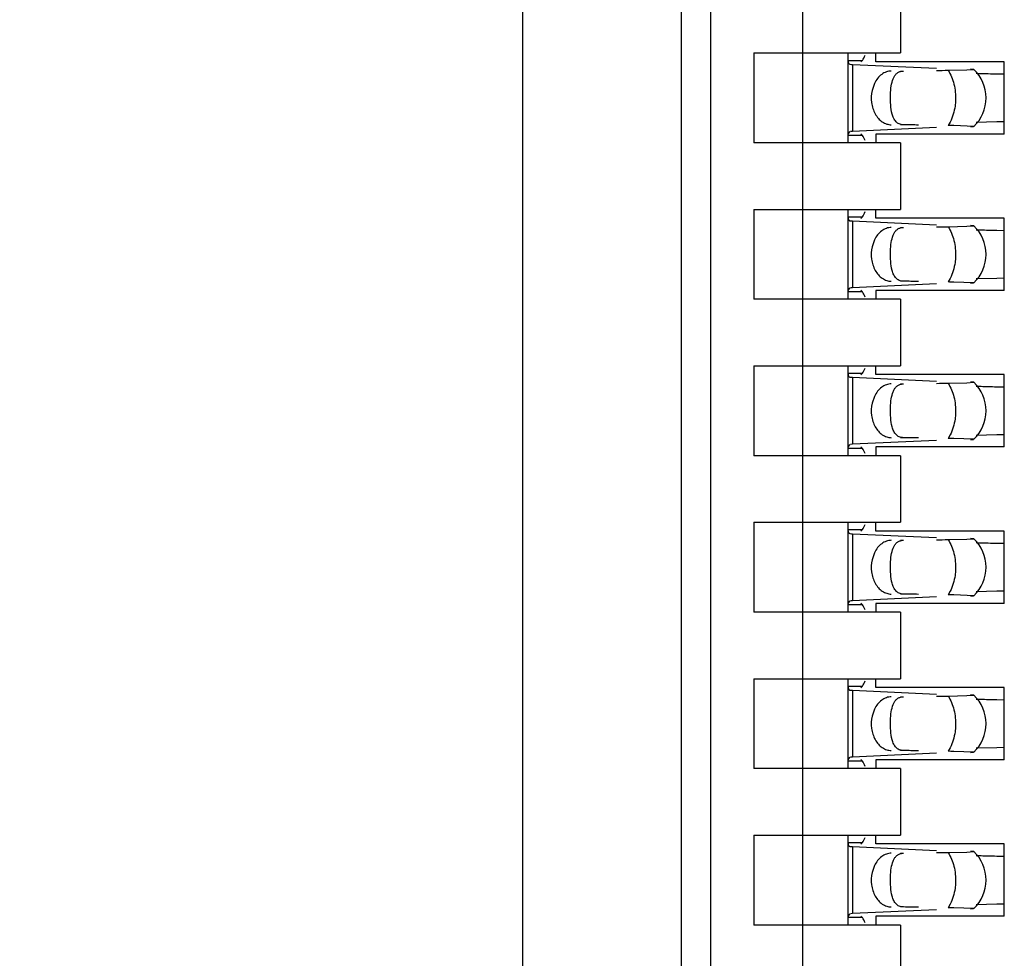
# Model space of a CAD drawing. Header units: inches. Extents: x 0 to 22, y 0 to 17.
# Tile 25 of 61: x 4.238 to 4.436, y 8.756 to 8.944. Entities that reach past the tile are written whole.
import ezdxf

# ---------------------------------------------------------------- set-up
doc = ezdxf.new("R2010")
doc.units = ezdxf.units.IN
doc.header["$LTSCALE"] = 1.21
doc.header["$MEASUREMENT"] = 0
doc.layers.get('0').update_dxf_attribs({"linetype": 'CONTINUOUS'})
doc.layers.add('DIMENSIONS', color=7, linetype='CONTINUOUS')
doc.styles.get("Standard").update_dxf_attribs({"font": 'txt', "width": 0.8})
doc.dimstyles.new('DIMSTYLE_1', dxfattribs={"dimtxt": 0.125, "dimasz": 0.18, "dimexe": 0.18, "dimexo": 0.0625, "dimgap": 0.09, "dimtad": 0, "dimtih": 1, "dimtoh": 1, "dimdec": 3, "dimzin": 4, "dimdsep": 46, "dimtxsty": 'STANDARD', "dimblk": '_FILLED', "dimblk1": '_FILLED', "dimblk2": '_FILLED', "dimcen": 0.09, "dimadec": 0, "dimazin": 0, "dimtp": 0.01, "dimtm": 0.01, "dimtfac": 1, "dimtdec": 3, "dimtofl": 0, "dimtmove": 0, "dimatfit": 3, "dimldrblk": '_FILLED', "dimfxl": 1, "dimtolj": 1, "dimtzin": 4, "dimarcsym": 0})

# ---------------------------------------------------------------- blocks, each defined once
blk = doc.blocks.new('*D16')
at = {"layer": 'DIMENSIONS', "color": 2, "linetype": 'CONTINUOUS'}
blk.add_line((4.337998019, 6.2692184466), (3.445098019, 6.2692184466), dxfattribs=at)
at = {"layer": 'DIMENSIONS', "color": 2, "linetype": 'CONTINUOUS', "insert": (3.382598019, 6.3317184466), "char_height": 0.125, "width": 1.525, "attachment_point": 3, "line_spacing_factor": 0.9}
blk.add_mtext('-4.822{\\Ftxt.shx;\\W1.000000;\\H0.125000; }[122.48]', dxfattribs=at)
blk = doc.blocks.new('_FILLED')
at = {"color": 0, "linetype": 'BYBLOCK'}
blk.add_solid([(0, 0), (-1, 0.1736111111), (-1, -0.1736111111)], dxfattribs=at)
blk = doc.blocks.new('*D17')
at = {"layer": 'DIMENSIONS', "color": 2, "linetype": 'CONTINUOUS'}
for p, q in [((3.7807905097, 6.1477749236), (3.6201636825, 5.9958963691)), ((4.326098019, 6.1477749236), (3.7807905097, 6.1477749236)), ((3.6201636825, 5.9958963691), (3.445098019, 5.9958963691))]:
    blk.add_line(p, q, dxfattribs=at)
at = {"layer": 'DIMENSIONS', "color": 2, "linetype": 'CONTINUOUS', "insert": (3.382598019, 6.0583963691), "char_height": 0.125, "width": 1.525, "attachment_point": 3, "line_spacing_factor": 0.9}
blk.add_mtext('-4.943{\\Ftxt.shx;\\W1.000000;\\H0.125000; }[125.56]', dxfattribs=at)

msp = doc.modelspace()

# ---------------------------------------------------------------- linework, layer by layer
at = {"color": 7, "linetype": 'CONTINUOUS'}
for p, q in [((4.3393854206, 7.0781395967), (4.3393854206, 10.2822972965)), ((4.3713366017, 7.385423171), (4.3713366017, 10.2200688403)), ((4.3772421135, 7.5035334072), (4.3772421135, 10.040934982)), ((4.3957460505, 7.5678205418), (4.3957460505, 10.0376714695)), ((4.4154310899, 8.9511712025), (4.4154310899, 8.9377853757)), ((4.3859035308, 8.9377853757), (4.3859035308, 8.9196751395)), ((4.3859035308, 8.9377853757), (4.4154310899, 8.9377853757)), ((4.4048011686, 8.9377853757), (4.4048011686, 8.9196751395)), ((4.41047046, 8.9360137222), (4.41047046, 8.9377853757)), ((4.4048011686, 8.9362919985), (4.4077463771, 8.9362919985)), ((4.4048021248, 8.9363502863), (4.404801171, 8.9362816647)), ((4.4048011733, 8.9362801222), (4.4049701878, 8.9356453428)), ((4.4049701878, 8.9356453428), (4.4051883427, 8.9355038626)), ((4.4051883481, 8.9355057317), (4.4055462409, 8.9354838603)), ((4.4057680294, 8.9354724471), (4.4226511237, 8.9346883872)), ((4.4077463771, 8.9362919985), (4.4074563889, 8.9359648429)), ((4.4362972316, 8.9360137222), (4.41047046, 8.9360137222)), ((4.4362972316, 8.9214467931), (4.4362972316, 8.9360137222)), ((4.415578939, 8.9341021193), (4.4160108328, 8.9341436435)), ((4.424986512, 8.9342952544), (4.4287344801, 8.934375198)), ((4.4287344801, 8.934375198), (4.4301509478, 8.9344673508)), ((4.4301509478, 8.9344673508), (4.4295210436, 8.9345198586)), ((4.4347645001, 8.9335756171), (4.4362810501, 8.9335435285)), ((4.4101548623, 8.9316361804), (4.4096778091, 8.9302435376)), ((4.4301510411, 8.9229932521), (4.4261139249, 8.9231465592)), ((4.4295210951, 8.922940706), (4.4301010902, 8.9229797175)), ((4.4347644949, 8.923884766), (4.430606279, 8.9237745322)), ((4.4362810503, 8.9239168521), (4.4347644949, 8.923884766)), ((4.4077463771, 8.9211685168), (4.4048011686, 8.9211685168)), ((4.404801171, 8.9211788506), (4.4048021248, 8.9211102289)), ((4.4048427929, 8.9215531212), (4.4048011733, 8.9211803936)), ((4.4051883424, 8.9219567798), (4.4048427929, 8.9215531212)), ((4.4057680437, 8.9219876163), (4.4053529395, 8.9219657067)), ((4.4226511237, 8.922772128), (4.4057680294, 8.9219880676)), ((4.4074564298, 8.921495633), (4.4077463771, 8.9211685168)), ((4.41047046, 8.9214467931), (4.41047046, 8.9196751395)), ((4.4362972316, 8.9214467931), (4.41047046, 8.9214467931)), ((4.4154310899, 8.9196751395), (4.3859035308, 8.9196751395)), ((4.4154310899, 8.9196751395), (4.4154310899, 8.9062893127)), ((4.3859035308, 8.9062893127), (4.3859035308, 8.8881790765)), ((4.3859035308, 8.9062893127), (4.4154310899, 8.9062893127)), ((4.4048011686, 8.9062893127), (4.4048011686, 8.8881790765)), ((4.41047046, 8.9045176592), (4.41047046, 8.9062893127)), ((4.4048011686, 8.9047959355), (4.4077463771, 8.9047959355)), ((4.4048021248, 8.9048542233), (4.404801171, 8.9047856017)), ((4.4048011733, 8.9047840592), (4.4049701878, 8.9041492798)), ((4.4049701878, 8.9041492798), (4.4051883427, 8.9040077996)), ((4.4051883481, 8.9040096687), (4.4055462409, 8.9039877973)), ((4.4057680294, 8.9039763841), (4.4226511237, 8.9031923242)), ((4.4077463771, 8.9047959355), (4.4074563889, 8.9044687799)), ((4.4362972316, 8.9045176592), (4.41047046, 8.9045176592)), ((4.4287344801, 8.902879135), (4.4301509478, 8.9029712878)), ((4.4301509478, 8.9029712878), (4.4295210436, 8.9030237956)), ((4.4362972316, 8.8899507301), (4.4362972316, 8.9045176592)), ((4.415578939, 8.9026060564), (4.4160108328, 8.9026475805)), ((4.424986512, 8.9027991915), (4.4287344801, 8.902879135)), ((4.4347645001, 8.9020795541), (4.4362810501, 8.9020474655)), ((4.4101548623, 8.9001401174), (4.4096778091, 8.8987474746)), ((4.4226511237, 8.891276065), (4.4057680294, 8.8904920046)), ((4.4301510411, 8.8914971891), (4.4261139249, 8.8916504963)), ((4.4295210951, 8.891444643), (4.4301010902, 8.8914836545)), ((4.4347644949, 8.892388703), (4.430606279, 8.8922784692)), ((4.4362810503, 8.8924207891), (4.4347644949, 8.892388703)), ((4.4077463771, 8.8896724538), (4.4048011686, 8.8896724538)), ((4.404801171, 8.8896827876), (4.4048021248, 8.889614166)), ((4.4048427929, 8.8900570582), (4.4048011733, 8.8896843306)), ((4.4051883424, 8.8904607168), (4.4048427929, 8.8900570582)), ((4.4057680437, 8.8904915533), (4.4053529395, 8.8904696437)), ((4.4074564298, 8.88999957), (4.4077463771, 8.8896724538)), ((4.41047046, 8.8899507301), (4.41047046, 8.8881790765)), ((4.4362972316, 8.8899507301), (4.41047046, 8.8899507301)), ((4.4154310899, 8.8881790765), (4.3859035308, 8.8881790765)), ((4.4154310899, 8.8881790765), (4.4154310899, 8.8747932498)), ((4.3859035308, 8.8747932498), (4.3859035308, 8.8566830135)), ((4.3859035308, 8.8747932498), (4.4154310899, 8.8747932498)), ((4.4048011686, 8.8747932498), (4.4048011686, 8.8566830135)), ((4.4048011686, 8.8732998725), (4.4077463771, 8.8732998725)), ((4.4048021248, 8.8733581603), (4.404801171, 8.8732895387)), ((4.4048011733, 8.8732879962), (4.4049701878, 8.8726532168)), ((4.4077463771, 8.8732998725), (4.4074563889, 8.872972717)), ((4.41047046, 8.8730215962), (4.41047046, 8.8747932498)), ((4.4049701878, 8.8726532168), (4.4051883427, 8.8725117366)), ((4.4051883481, 8.8725136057), (4.4055462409, 8.8724917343)), ((4.4057680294, 8.8724803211), (4.4226511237, 8.8716962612)), ((4.4362972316, 8.8730215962), (4.41047046, 8.8730215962)), ((4.424986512, 8.8713031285), (4.4287344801, 8.871383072)), ((4.4287344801, 8.871383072), (4.4301509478, 8.8714752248)), ((4.4301509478, 8.8714752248), (4.4295210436, 8.8715277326)), ((4.4362972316, 8.8584546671), (4.4362972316, 8.8730215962)), ((4.415578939, 8.8711099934), (4.4160108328, 8.8711515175)), ((4.4347645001, 8.8705834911), (4.4362810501, 8.8705514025)), ((4.4101548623, 8.8686440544), (4.4096778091, 8.8672514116)), ((4.4226511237, 8.859780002), (4.4057680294, 8.8589959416)), ((4.4301510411, 8.8600011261), (4.4261139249, 8.8601544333)), ((4.4295210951, 8.85994858), (4.4301010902, 8.8599875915)), ((4.4347644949, 8.86089264), (4.430606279, 8.8607824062)), ((4.4362810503, 8.8609247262), (4.4347644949, 8.86089264)), ((4.4077463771, 8.8581763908), (4.4048011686, 8.8581763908)), ((4.404801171, 8.8581867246), (4.4048021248, 8.858118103)), ((4.4048427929, 8.8585609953), (4.4048011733, 8.8581882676)), ((4.4051883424, 8.8589646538), (4.4048427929, 8.8585609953)), ((4.4057680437, 8.8589954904), (4.4053529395, 8.8589735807)), ((4.4074564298, 8.858503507), (4.4077463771, 8.8581763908)), ((4.41047046, 8.8584546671), (4.41047046, 8.8566830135)), ((4.4362972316, 8.8584546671), (4.41047046, 8.8584546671)), ((4.4154310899, 8.8566830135), (4.3859035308, 8.8566830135)), ((4.4154310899, 8.8566830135), (4.4154310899, 8.8432971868)), ((4.3859035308, 8.8432971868), (4.3859035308, 8.8251869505)), ((4.3859035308, 8.8432971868), (4.4154310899, 8.8432971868)), ((4.4048011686, 8.8432971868), (4.4048011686, 8.8251869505)), ((4.4048011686, 8.8418038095), (4.4077463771, 8.8418038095)), ((4.4048021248, 8.8418620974), (4.404801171, 8.8417934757)), ((4.4048011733, 8.8417919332), (4.4049701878, 8.8411571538)), ((4.4077463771, 8.8418038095), (4.4074563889, 8.841476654)), ((4.41047046, 8.8415255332), (4.41047046, 8.8432971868)), ((4.4049701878, 8.8411571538), (4.4051883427, 8.8410156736)), ((4.4051883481, 8.8410175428), (4.4055462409, 8.8409956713)), ((4.4057680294, 8.8409842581), (4.4226511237, 8.8402001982)), ((4.4362972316, 8.8415255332), (4.41047046, 8.8415255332)), ((4.415578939, 8.8396139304), (4.4160108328, 8.8396554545)), ((4.424986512, 8.8398070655), (4.4287344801, 8.839887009)), ((4.4287344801, 8.839887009), (4.4301509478, 8.8399791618)), ((4.4301509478, 8.8399791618), (4.4295210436, 8.8400316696)), ((4.4362972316, 8.8269586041), (4.4362972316, 8.8415255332)), ((4.4347645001, 8.8390874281), (4.4362810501, 8.8390553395)), ((4.4101548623, 8.8371479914), (4.4096778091, 8.8357553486)), ((4.4226511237, 8.828283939), (4.4057680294, 8.8274998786)), ((4.4301510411, 8.8285050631), (4.4261139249, 8.8286583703)), ((4.4295210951, 8.828452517), (4.4301010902, 8.8284915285)), ((4.4347644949, 8.829396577), (4.430606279, 8.8292863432)), ((4.4362810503, 8.8294286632), (4.4347644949, 8.829396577)), ((4.4077463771, 8.8266803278), (4.4048011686, 8.8266803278)), ((4.404801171, 8.8266906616), (4.4048021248, 8.82662204)), ((4.4048427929, 8.8270649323), (4.4048011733, 8.8266922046)), ((4.4051883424, 8.8274685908), (4.4048427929, 8.8270649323)), ((4.4057680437, 8.8274994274), (4.4053529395, 8.8274775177)), ((4.4074564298, 8.827007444), (4.4077463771, 8.8266803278)), ((4.41047046, 8.8269586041), (4.41047046, 8.8251869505)), ((4.4362972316, 8.8269586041), (4.41047046, 8.8269586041)), ((4.4154310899, 8.8251869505), (4.3859035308, 8.8251869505)), ((4.4154310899, 8.8251869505), (4.4154310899, 8.8118011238)), ((4.3859035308, 8.8118011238), (4.3859035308, 8.7936908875)), ((4.3859035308, 8.8118011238), (4.4154310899, 8.8118011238)), ((4.4048011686, 8.8118011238), (4.4048011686, 8.7936908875)), ((4.4048011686, 8.8103077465), (4.4077463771, 8.8103077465)), ((4.4048021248, 8.8103660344), (4.404801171, 8.8102974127)), ((4.4048011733, 8.8102958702), (4.4049701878, 8.8096610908)), ((4.4077463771, 8.8103077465), (4.4074563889, 8.809980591)), ((4.41047046, 8.8100294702), (4.41047046, 8.8118011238)), ((4.4362972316, 8.8100294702), (4.41047046, 8.8100294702)), ((4.4362972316, 8.7954625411), (4.4362972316, 8.8100294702)), ((4.4049701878, 8.8096610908), (4.4051883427, 8.8095196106)), ((4.4051883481, 8.8095214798), (4.4055462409, 8.8094996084)), ((4.4057680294, 8.8094881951), (4.4226511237, 8.8087041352)), ((4.415578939, 8.8081178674), (4.4160108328, 8.8081593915)), ((4.424986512, 8.8083110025), (4.4287344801, 8.808390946)), ((4.4287344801, 8.808390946), (4.4301509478, 8.8084830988)), ((4.4301509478, 8.8084830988), (4.4295210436, 8.8085356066)), ((4.4347645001, 8.8075913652), (4.4362810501, 8.8075592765)), ((4.4101548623, 8.8056519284), (4.4096778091, 8.8042592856)), ((4.4051883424, 8.7959725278), (4.4048427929, 8.7955688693)), ((4.4057680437, 8.7960033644), (4.4053529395, 8.7959814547)), ((4.4226511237, 8.796787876), (4.4057680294, 8.7960038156)), ((4.4301510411, 8.7970090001), (4.4261139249, 8.7971623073)), ((4.4295210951, 8.7969564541), (4.4301010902, 8.7969954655)), ((4.4347644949, 8.797900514), (4.430606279, 8.7977902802)), ((4.4362810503, 8.7979326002), (4.4347644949, 8.797900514)), ((4.4077463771, 8.7951842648), (4.4048011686, 8.7951842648)), ((4.404801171, 8.7951945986), (4.4048021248, 8.795125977)), ((4.4048427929, 8.7955688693), (4.4048011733, 8.7951961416)), ((4.4074564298, 8.795511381), (4.4077463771, 8.7951842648)), ((4.41047046, 8.7954625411), (4.41047046, 8.7936908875)), ((4.4362972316, 8.7954625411), (4.41047046, 8.7954625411)), ((4.4154310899, 8.7936908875), (4.3859035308, 8.7936908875)), ((4.4154310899, 8.7936908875), (4.4154310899, 8.7803050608)), ((4.3859035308, 8.7803050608), (4.3859035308, 8.7621948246)), ((4.3859035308, 8.7803050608), (4.4154310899, 8.7803050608)), ((4.4048011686, 8.7803050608), (4.4048011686, 8.7621948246)), ((4.41047046, 8.7785334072), (4.41047046, 8.7803050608)), ((4.4048011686, 8.7788116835), (4.4077463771, 8.7788116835)), ((4.4048021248, 8.7788699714), (4.404801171, 8.7788013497)), ((4.4048011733, 8.7787998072), (4.4049701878, 8.7781650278)), ((4.4049701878, 8.7781650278), (4.4051883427, 8.7780235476)), ((4.4077463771, 8.7788116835), (4.4074563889, 8.778484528)), ((4.4362972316, 8.7785334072), (4.41047046, 8.7785334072)), ((4.4362972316, 8.7639664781), (4.4362972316, 8.7785334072)), ((4.4051883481, 8.7780254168), (4.4055462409, 8.7780035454)), ((4.4057680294, 8.7779921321), (4.4226511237, 8.7772080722)), ((4.415578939, 8.7766218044), (4.4160108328, 8.7766633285)), ((4.424986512, 8.7768149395), (4.4287344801, 8.776894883)), ((4.4287344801, 8.776894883), (4.4301509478, 8.7769870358)), ((4.4301509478, 8.7769870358), (4.4295210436, 8.7770395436)), ((4.4347645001, 8.7760953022), (4.4362810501, 8.7760632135)), ((4.4101548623, 8.7741558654), (4.4096778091, 8.7727632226)), ((4.4347644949, 8.766404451), (4.430606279, 8.7662942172)), ((4.4362810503, 8.7664365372), (4.4347644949, 8.766404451)), ((4.4051883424, 8.7644764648), (4.4048427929, 8.7640728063)), ((4.4057680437, 8.7645073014), (4.4053529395, 8.7644853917)), ((4.4226511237, 8.765291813), (4.4057680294, 8.7645077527)), ((4.4301510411, 8.7655129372), (4.4261139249, 8.7656662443)), ((4.4295210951, 8.7654603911), (4.4301010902, 8.7654994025)), ((4.4077463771, 8.7636882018), (4.4048011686, 8.7636882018)), ((4.404801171, 8.7636985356), (4.4048021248, 8.763629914)), ((4.4048427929, 8.7640728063), (4.4048011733, 8.7637000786)), ((4.4074564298, 8.764015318), (4.4077463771, 8.7636882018)), ((4.41047046, 8.7639664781), (4.41047046, 8.7621948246)), ((4.4362972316, 8.7639664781), (4.41047046, 8.7639664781)), ((4.4154310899, 8.7621948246), (4.3859035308, 8.7621948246)), ((4.4154310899, 8.7621948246), (4.4154310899, 8.7488089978))]:
    msp.add_line(p, q, dxfattribs=at)
at = {"color": 9, "linetype": 'CONTINUOUS'}
for p, q in [((4.4057680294, 8.9354724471), (4.4057680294, 8.9219880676)), ((4.4154310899, 8.9341436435), (4.4160108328, 8.9341436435)), ((4.4160108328, 8.9233168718), (4.4154310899, 8.9233168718)), ((4.4253980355, 8.9238768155), (4.4249865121, 8.9231652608)), ((4.4057680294, 8.9039763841), (4.4057680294, 8.8904920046)), ((4.4154310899, 8.9026475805), (4.4160108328, 8.9026475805)), ((4.4160108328, 8.8918208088), (4.4154310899, 8.8918208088)), ((4.4253980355, 8.8923807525), (4.4249865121, 8.8916691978)), ((4.4057680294, 8.8724803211), (4.4057680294, 8.8589959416)), ((4.4154310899, 8.8711515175), (4.4160108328, 8.8711515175)), ((4.4160108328, 8.8603247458), (4.4154310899, 8.8603247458)), ((4.4253980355, 8.8608846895), (4.4249865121, 8.8601731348)), ((4.4057680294, 8.8409842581), (4.4057680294, 8.8274998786)), ((4.4154310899, 8.8396554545), (4.4160108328, 8.8396554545)), ((4.4160108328, 8.8288286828), (4.4154310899, 8.8288286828)), ((4.4253980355, 8.8293886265), (4.4249865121, 8.8286770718)), ((4.4057680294, 8.8094881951), (4.4057680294, 8.7960038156)), ((4.4154310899, 8.8081593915), (4.4160108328, 8.8081593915)), ((4.4160108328, 8.7973326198), (4.4154310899, 8.7973326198)), ((4.4253980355, 8.7978925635), (4.4249865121, 8.7971810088)), ((4.4057680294, 8.7779921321), (4.4057680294, 8.7645077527)), ((4.4154310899, 8.7766633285), (4.4160108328, 8.7766633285)), ((4.4253980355, 8.7663965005), (4.4249865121, 8.7656849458)), ((4.4160108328, 8.7658365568), (4.4154310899, 8.7658365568))]:
    msp.add_line(p, q, dxfattribs=at)
at = {"color": 7, "linetype": 'CONTINUOUS'}
for centre, radius, start, end in [((4.4073462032, 8.9696563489), 0.0342198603, 266.9848544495, 267.3566322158), ((4.4247578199, 8.9287302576), 0.0078740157, 313.2313990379, 46.7695386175), ((4.4392244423, 9.1948688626), 0.2613250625, 268.110127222, 268.3298669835), ((4.4415281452, 9.2752118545), 0.3417010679, 268.3363875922, 268.5821634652), ((4.4473029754, 9.502513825), 0.569076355, 268.5671778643, 268.7374983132), ((4.4184042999, 8.4923681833), 0.4308473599, 88.9746889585, 89.1246374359), ((4.4073462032, 8.9381602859), 0.0342198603, 266.9848544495, 267.3566322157), ((4.4247578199, 8.8972341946), 0.0078740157, 313.2313990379, 46.7695386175), ((4.4392244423, 9.1633727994), 0.2613250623, 268.110127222, 268.3298669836), ((4.4415281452, 9.2437157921), 0.3417010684, 268.3363875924, 268.582163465), ((4.4473029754, 9.4710177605), 0.5690763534, 268.5671778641, 268.7374983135), ((4.4184042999, 8.4608721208), 0.4308473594, 88.9746889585, 89.1246374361), ((4.4073462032, 8.9066642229), 0.0342198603, 266.9848544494, 267.3566322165), ((4.4247578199, 8.8657381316), 0.0078740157, 313.2313990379, 46.7695386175), ((4.4392244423, 9.1318767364), 0.2613250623, 268.110127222, 268.3298669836), ((4.4415281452, 9.2122197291), 0.3417010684, 268.3363875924, 268.582163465), ((4.4473029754, 9.439521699), 0.569076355, 268.5671778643, 268.7374983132), ((4.4184042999, 8.4293760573), 0.4308473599, 88.9746889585, 89.1246374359), ((4.4073462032, 8.8751681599), 0.0342198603, 266.9848544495, 267.3566322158), ((4.4247578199, 8.8342420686), 0.0078740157, 313.2313990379, 46.7695386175), ((4.4392244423, 9.1003806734), 0.2613250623, 268.110127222, 268.3298669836), ((4.4415281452, 9.1807236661), 0.3417010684, 268.3363875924, 268.582163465), ((4.4473029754, 9.4080256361), 0.569076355, 268.5671778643, 268.7374983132), ((4.4184042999, 8.3978799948), 0.4308473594, 88.9746889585, 89.1246374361), ((4.4073462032, 8.8436720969), 0.0342198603, 266.9848544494, 267.3566322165), ((4.4247578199, 8.8027460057), 0.0078740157, 313.2313990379, 46.7695386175), ((4.4392244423, 9.0688846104), 0.2613250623, 268.110127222, 268.3298669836), ((4.4415281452, 9.1492276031), 0.3417010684, 268.3363875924, 268.582163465), ((4.4473029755, 9.3765295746), 0.5690763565, 268.5671778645, 268.737498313), ((4.4184042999, 8.3663839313), 0.4308473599, 88.9746889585, 89.1246374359), ((4.4073462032, 8.812176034), 0.0342198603, 266.9848544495, 267.3566322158), ((4.4247578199, 8.7712499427), 0.0078740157, 313.2313990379, 46.7695386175), ((4.4392244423, 9.0373885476), 0.2613250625, 268.110127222, 268.3298669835), ((4.4415281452, 9.1177315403), 0.3417010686, 268.3363875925, 268.5821634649), ((4.4473029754, 9.3450335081), 0.569076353, 268.5671778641, 268.7374983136), ((4.4184042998, 8.3348878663), 0.4308473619, 88.9746889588, 89.1246374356)]:
    msp.add_arc(centre, radius, start, end, dxfattribs=at)
for centre, major_axis, ratio, start_param, end_param in [((4.4066085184, 8.9473132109), (0, 0.0118110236), 0.2679491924, -2.7738167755, -2.5765937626), ((4.0883510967, 8.9287302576), (0.4711895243, 0.0078735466), 0.0001824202, -0.7820906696, -0.7749796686), ((4.0883510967, 8.9287302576), (0.4711895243, -0.0078735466), 0.0001824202, 0.7929389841, 0.8018391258), ((4.4066085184, 8.9101473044), (0, 0.0118110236), 0.2679491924, -0.5650009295, -0.3677758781), ((4.4066085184, 8.9158171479), (0, 0.0118110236), 0.2679491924, -2.7738167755, -2.5765937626), ((4.0883510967, 8.8972341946), (0.4711895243, 0.0078735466), 0.0001824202, -0.7820906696, -0.7749796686), ((4.0883510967, 8.8972341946), (0.4711895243, -0.0078735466), 0.0001824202, 0.7929389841, 0.8018391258), ((4.4066085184, 8.8786512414), (-0, 0.0118110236), 0.2679491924, -0.5650009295, -0.3677758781), ((4.4066085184, 8.8843210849), (0, 0.0118110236), 0.2679491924, -2.7738167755, -2.5765937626), ((4.0883510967, 8.8657381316), (0.4711895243, 0.0078735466), 0.0001824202, -0.7820906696, -0.7749796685), ((4.0883510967, 8.8657381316), (0.4711895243, -0.0078735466), 0.0001824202, 0.7929389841, 0.8018391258), ((4.4066085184, 8.8471551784), (0, 0.0118110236), 0.2679491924, -0.5650009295, -0.3677758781), ((4.4066085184, 8.8528250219), (0, 0.0118110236), 0.2679491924, -2.7738167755, -2.5765937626), ((4.0883510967, 8.8342420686), (0.4711895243, 0.0078735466), 0.0001824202, -0.7820906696, -0.7749796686), ((4.0883510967, 8.8342420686), (0.4711895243, -0.0078735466), 0.0001824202, 0.7929389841, 0.8018391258), ((4.4066085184, 8.8156591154), (-0, 0.0118110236), 0.2679491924, -0.5650009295, -0.3677758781), ((4.4066085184, 8.8213289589), (0, 0.0118110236), 0.2679491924, -2.7738167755, -2.5765937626), ((4.0883510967, 8.8027460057), (0.4711895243, 0.0078735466), 0.0001824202, -0.7820906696, -0.7749796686), ((4.0883510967, 8.8027460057), (0.4711895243, -0.0078735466), 0.0001824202, 0.7929389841, 0.8018391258), ((4.4066085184, 8.7841630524), (-0, 0.0118110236), 0.2679491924, -0.5650009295, -0.3677758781), ((4.4066085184, 8.7898328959), (-0, 0.0118110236), 0.2679491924, -2.7738167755, -2.5765937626), ((4.0883510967, 8.7712499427), (0.4711895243, 0.0078735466), 0.0001824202, -0.7820906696, -0.7749796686), ((4.0883510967, 8.7712499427), (0.4711895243, -0.0078735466), 0.0001824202, 0.7929389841, 0.8018391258), ((4.4066085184, 8.7526669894), (0, 0.0118110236), 0.2679491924, -0.5650009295, -0.3677758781)]:
    msp.add_ellipse(centre, major_axis=major_axis, ratio=ratio, start_param=start_param, end_param=end_param, dxfattribs=at)
for points, knots in [([(4.4135608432, 8.9341436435), (4.4132207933, 8.9341379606), (4.4125230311, 8.9340085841), (4.4115669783, 8.9334858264), (4.4107462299, 8.9326768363), (4.4103308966, 8.9320017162), (4.4101548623, 8.9316361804)], [0, 0, 0, 0, 0.229791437, 0.4696702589, 0.7258733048, 1, 1, 1, 1]), ([(4.4133856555, 8.9293891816), (4.4134078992, 8.9299752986), (4.4135021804, 8.9310507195), (4.4137937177, 8.9323156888), (4.414177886, 8.93312517), (4.4145366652, 8.9335967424), (4.4150084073, 8.9339450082), (4.4153825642, 8.9340660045), (4.415578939, 8.9341021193)], [0, 0, 0, 0, 0.3145836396, 0.5783093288, 0.6903244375, 0.7929302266, 0.8929102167, 1, 1, 1, 1]), ([(4.4096778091, 8.9302435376), (4.4095006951, 8.9294398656), (4.4094347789, 8.9277866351), (4.4100423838, 8.9258410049), (4.4109155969, 8.9245906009), (4.4117034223, 8.9238853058), (4.412599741, 8.9234336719), (4.4132452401, 8.9233221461), (4.4135608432, 8.9233168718)], [0, 0, 0, 0, 0.2761150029, 0.5429829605, 0.6674054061, 0.7841211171, 0.8940953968, 1, 1, 1, 1]), ([(4.413732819, 8.9254888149), (4.4135725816, 8.9260807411), (4.4133861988, 8.9273840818), (4.4133592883, 8.9286944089), (4.4133856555, 8.9293891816)], [0, 0, 0, 0, 0.468650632, 1, 1, 1, 1]), ([(4.4160108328, 8.9233168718), (4.4157176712, 8.9233218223), (4.4152844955, 8.9233939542), (4.4147962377, 8.9236636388), (4.4143925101, 8.924016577), (4.4140037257, 8.9246303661), (4.4138145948, 8.9251867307), (4.413732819, 8.9254888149)], [0, 0, 0, 0, 0.2575080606, 0.3729976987, 0.4863784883, 0.7251431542, 1, 1, 1, 1]), ([(4.4135608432, 8.9026475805), (4.4132207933, 8.9026418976), (4.4125230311, 8.9025125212), (4.4115669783, 8.9019897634), (4.4107462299, 8.9011807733), (4.4103308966, 8.9005056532), (4.4101548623, 8.9001401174)], [0, 0, 0, 0, 0.229791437, 0.4696702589, 0.7258733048, 1, 1, 1, 1]), ([(4.4133856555, 8.8978931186), (4.4134078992, 8.8984792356), (4.4135021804, 8.8995546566), (4.4137937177, 8.9008196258), (4.414177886, 8.901629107), (4.4145366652, 8.9021006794), (4.4150084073, 8.9024489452), (4.4153825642, 8.9025699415), (4.415578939, 8.9026060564)], [0, 0, 0, 0, 0.3145836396, 0.5783093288, 0.6903244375, 0.7929302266, 0.8929102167, 1, 1, 1, 1]), ([(4.4096778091, 8.8987474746), (4.4095006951, 8.8979438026), (4.4094347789, 8.8962905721), (4.4100423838, 8.8943449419), (4.4109155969, 8.8930945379), (4.4117034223, 8.8923892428), (4.412599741, 8.8919376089), (4.4132452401, 8.8918260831), (4.4135608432, 8.8918208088)], [0, 0, 0, 0, 0.2761150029, 0.5429829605, 0.6674054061, 0.7841211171, 0.8940953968, 1, 1, 1, 1]), ([(4.413732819, 8.8939927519), (4.4135725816, 8.8945846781), (4.4133861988, 8.8958880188), (4.4133592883, 8.8971983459), (4.4133856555, 8.8978931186)], [0, 0, 0, 0, 0.468650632, 1, 1, 1, 1]), ([(4.4160108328, 8.8918208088), (4.4157176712, 8.8918257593), (4.4152844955, 8.8918978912), (4.4147962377, 8.8921675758), (4.4143925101, 8.892520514), (4.4140037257, 8.8931343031), (4.4138145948, 8.8936906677), (4.413732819, 8.8939927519)], [0, 0, 0, 0, 0.2575080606, 0.3729976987, 0.4863784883, 0.7251431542, 1, 1, 1, 1]), ([(4.4135608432, 8.8711515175), (4.4132207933, 8.8711458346), (4.4125230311, 8.8710164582), (4.4115669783, 8.8704937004), (4.4107462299, 8.8696847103), (4.4103308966, 8.8690095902), (4.4101548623, 8.8686440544)], [0, 0, 0, 0, 0.229791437, 0.4696702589, 0.7258733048, 1, 1, 1, 1]), ([(4.4133856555, 8.8663970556), (4.4134078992, 8.8669831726), (4.4135021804, 8.8680585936), (4.4137937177, 8.8693235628), (4.414177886, 8.870133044), (4.4145366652, 8.8706046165), (4.4150084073, 8.8709528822), (4.4153825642, 8.8710738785), (4.415578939, 8.8711099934)], [0, 0, 0, 0, 0.3145836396, 0.5783093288, 0.6903244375, 0.7929302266, 0.8929102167, 1, 1, 1, 1]), ([(4.4096778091, 8.8672514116), (4.4095006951, 8.8664477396), (4.4094347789, 8.8647945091), (4.4100423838, 8.8628488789), (4.4109155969, 8.8615984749), (4.4117034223, 8.8608931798), (4.412599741, 8.8604415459), (4.4132452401, 8.8603300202), (4.4135608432, 8.8603247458)], [0, 0, 0, 0, 0.2761150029, 0.5429829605, 0.6674054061, 0.7841211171, 0.8940953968, 1, 1, 1, 1]), ([(4.413732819, 8.862496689), (4.4135725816, 8.8630886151), (4.4133861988, 8.8643919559), (4.4133592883, 8.865702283), (4.4133856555, 8.8663970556)], [0, 0, 0, 0, 0.468650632, 1, 1, 1, 1]), ([(4.4160108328, 8.8603247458), (4.4157176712, 8.8603296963), (4.4152844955, 8.8604018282), (4.4147962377, 8.8606715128), (4.4143925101, 8.861024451), (4.4140037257, 8.8616382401), (4.4138145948, 8.8621946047), (4.413732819, 8.862496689)], [0, 0, 0, 0, 0.2575080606, 0.3729976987, 0.4863784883, 0.7251431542, 1, 1, 1, 1]), ([(4.4135608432, 8.8396554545), (4.4132207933, 8.8396497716), (4.4125230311, 8.8395203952), (4.4115669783, 8.8389976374), (4.4107462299, 8.8381886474), (4.4103308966, 8.8375135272), (4.4101548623, 8.8371479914)], [0, 0, 0, 0, 0.229791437, 0.4696702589, 0.7258733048, 1, 1, 1, 1]), ([(4.4133856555, 8.8349009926), (4.4134078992, 8.8354871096), (4.4135021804, 8.8365625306), (4.4137937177, 8.8378274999), (4.414177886, 8.838636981), (4.4145366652, 8.8391085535), (4.4150084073, 8.8394568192), (4.4153825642, 8.8395778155), (4.415578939, 8.8396139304)], [0, 0, 0, 0, 0.3145836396, 0.5783093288, 0.6903244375, 0.7929302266, 0.8929102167, 1, 1, 1, 1]), ([(4.4096778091, 8.8357553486), (4.4095006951, 8.8349516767), (4.4094347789, 8.8332984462), (4.4100423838, 8.8313528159), (4.4109155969, 8.8301024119), (4.4117034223, 8.8293971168), (4.412599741, 8.8289454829), (4.4132452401, 8.8288339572), (4.4135608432, 8.8288286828)], [0, 0, 0, 0, 0.2761150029, 0.5429829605, 0.6674054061, 0.7841211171, 0.8940953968, 1, 1, 1, 1]), ([(4.413732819, 8.831000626), (4.4135725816, 8.8315925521), (4.4133861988, 8.8328958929), (4.4133592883, 8.83420622), (4.4133856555, 8.8349009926)], [0, 0, 0, 0, 0.468650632, 1, 1, 1, 1]), ([(4.4160108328, 8.8288286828), (4.4157176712, 8.8288336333), (4.4152844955, 8.8289057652), (4.4147962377, 8.8291754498), (4.4143925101, 8.829528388), (4.4140037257, 8.8301421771), (4.4138145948, 8.8306985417), (4.413732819, 8.831000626)], [0, 0, 0, 0, 0.2575080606, 0.3729976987, 0.4863784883, 0.7251431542, 1, 1, 1, 1]), ([(4.4135608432, 8.8081593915), (4.4132207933, 8.8081537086), (4.4125230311, 8.8080243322), (4.4115669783, 8.8075015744), (4.4107462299, 8.8066925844), (4.4103308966, 8.8060174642), (4.4101548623, 8.8056519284)], [0, 0, 0, 0, 0.229791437, 0.4696702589, 0.7258733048, 1, 1, 1, 1]), ([(4.4133856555, 8.8034049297), (4.4134078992, 8.8039910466), (4.4135021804, 8.8050664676), (4.4137937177, 8.8063314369), (4.414177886, 8.807140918), (4.4145366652, 8.8076124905), (4.4150084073, 8.8079607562), (4.4153825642, 8.8080817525), (4.415578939, 8.8081178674)], [0, 0, 0, 0, 0.3145836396, 0.5783093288, 0.6903244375, 0.7929302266, 0.8929102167, 1, 1, 1, 1]), ([(4.4096778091, 8.8042592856), (4.4095006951, 8.8034556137), (4.4094347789, 8.8018023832), (4.4100423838, 8.7998567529), (4.4109155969, 8.7986063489), (4.4117034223, 8.7979010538), (4.412599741, 8.79744942), (4.4132452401, 8.7973378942), (4.4135608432, 8.7973326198)], [0, 0, 0, 0, 0.2761150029, 0.5429829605, 0.6674054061, 0.7841211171, 0.8940953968, 1, 1, 1, 1]), ([(4.413732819, 8.799504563), (4.4135725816, 8.8000964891), (4.4133861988, 8.8013998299), (4.4133592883, 8.802710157), (4.4133856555, 8.8034049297)], [0, 0, 0, 0, 0.468650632, 1, 1, 1, 1]), ([(4.4160108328, 8.7973326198), (4.4157176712, 8.7973375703), (4.4152844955, 8.7974097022), (4.4147962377, 8.7976793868), (4.4143925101, 8.798032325), (4.4140037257, 8.7986461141), (4.4138145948, 8.7992024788), (4.413732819, 8.799504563)], [0, 0, 0, 0, 0.2575080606, 0.3729976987, 0.4863784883, 0.7251431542, 1, 1, 1, 1]), ([(4.4135608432, 8.7766633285), (4.4132207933, 8.7766576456), (4.4125230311, 8.7765282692), (4.4115669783, 8.7760055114), (4.4107462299, 8.7751965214), (4.4103308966, 8.7745214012), (4.4101548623, 8.7741558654)], [0, 0, 0, 0, 0.229791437, 0.4696702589, 0.7258733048, 1, 1, 1, 1]), ([(4.4133856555, 8.7719088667), (4.4134078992, 8.7724949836), (4.4135021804, 8.7735704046), (4.4137937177, 8.7748353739), (4.414177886, 8.775644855), (4.4145366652, 8.7761164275), (4.4150084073, 8.7764646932), (4.4153825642, 8.7765856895), (4.415578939, 8.7766218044)], [0, 0, 0, 0, 0.3145836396, 0.5783093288, 0.6903244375, 0.7929302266, 0.8929102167, 1, 1, 1, 1]), ([(4.4096778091, 8.7727632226), (4.4095006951, 8.7719595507), (4.4094347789, 8.7703063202), (4.4100423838, 8.7683606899), (4.4109155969, 8.7671102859), (4.4117034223, 8.7664049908), (4.412599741, 8.765953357), (4.4132452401, 8.7658418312), (4.4135608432, 8.7658365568)], [0, 0, 0, 0, 0.2761150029, 0.5429829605, 0.6674054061, 0.7841211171, 0.8940953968, 1, 1, 1, 1]), ([(4.413732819, 8.7680085), (4.4135725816, 8.7686004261), (4.4133861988, 8.7699037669), (4.4133592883, 8.771214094), (4.4133856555, 8.7719088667)], [0, 0, 0, 0, 0.468650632, 1, 1, 1, 1]), ([(4.4160108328, 8.7658365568), (4.4157176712, 8.7658415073), (4.4152844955, 8.7659136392), (4.4147962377, 8.7661833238), (4.4143925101, 8.766536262), (4.4140037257, 8.7671500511), (4.4138145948, 8.7677064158), (4.413732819, 8.7680085)], [0, 0, 0, 0, 0.2575080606, 0.3729976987, 0.4863784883, 0.7251431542, 1, 1, 1, 1])]:
    msp.add_open_spline(points, degree=3, knots=knots, dxfattribs=at)
at = {"color": 9, "linetype": 'CONTINUOUS'}
for points, knots in [([(4.4249865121, 8.9342952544), (4.4255352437, 8.9334546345), (4.4263281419, 8.9314639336), (4.4265254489, 8.9293481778), (4.4264822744, 8.9282551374)], [0, 0, 0, 0, 0.4785423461, 1, 1, 1, 1]), ([(4.4264822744, 8.9282551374), (4.4264667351, 8.9278617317), (4.426333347, 8.9263582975), (4.4259062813, 8.9248704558), (4.4253980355, 8.9238768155)], [0, 0, 0, 0, 0.260772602, 1, 1, 1, 1]), ([(4.4249865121, 8.9027991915), (4.4255352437, 8.9019585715), (4.4263281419, 8.8999678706), (4.4265254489, 8.8978521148), (4.4264822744, 8.8967590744)], [0, 0, 0, 0, 0.4785423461, 1, 1, 1, 1]), ([(4.4264822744, 8.8967590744), (4.4264667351, 8.8963656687), (4.426333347, 8.8948622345), (4.4259062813, 8.8933743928), (4.4253980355, 8.8923807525)], [0, 0, 0, 0, 0.260772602, 1, 1, 1, 1]), ([(4.4249865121, 8.8713031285), (4.4255352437, 8.8704625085), (4.4263281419, 8.8684718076), (4.4265254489, 8.8663560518), (4.4264822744, 8.8652630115)], [0, 0, 0, 0, 0.4785423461, 1, 1, 1, 1]), ([(4.4264822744, 8.8652630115), (4.4264667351, 8.8648696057), (4.426333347, 8.8633661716), (4.4259062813, 8.8618783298), (4.4253980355, 8.8608846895)], [0, 0, 0, 0, 0.260772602, 1, 1, 1, 1]), ([(4.4249865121, 8.8398070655), (4.4255352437, 8.8389664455), (4.4263281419, 8.8369757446), (4.4265254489, 8.8348599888), (4.4264822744, 8.8337669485)], [0, 0, 0, 0, 0.4785423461, 1, 1, 1, 1]), ([(4.4264822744, 8.8337669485), (4.4264667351, 8.8333735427), (4.426333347, 8.8318701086), (4.4259062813, 8.8303822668), (4.4253980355, 8.8293886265)], [0, 0, 0, 0, 0.260772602, 1, 1, 1, 1]), ([(4.4249865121, 8.8083110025), (4.4255352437, 8.8074703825), (4.4263281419, 8.8054796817), (4.4265254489, 8.8033639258), (4.4264822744, 8.8022708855)], [0, 0, 0, 0, 0.4785423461, 1, 1, 1, 1]), ([(4.4264822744, 8.8022708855), (4.4264667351, 8.8018774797), (4.426333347, 8.8003740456), (4.4259062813, 8.7988862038), (4.4253980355, 8.7978925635)], [0, 0, 0, 0, 0.260772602, 1, 1, 1, 1]), ([(4.4249865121, 8.7768149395), (4.4255352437, 8.7759743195), (4.4263281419, 8.7739836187), (4.4265254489, 8.7718678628), (4.4264822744, 8.7707748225)], [0, 0, 0, 0, 0.4785423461, 1, 1, 1, 1]), ([(4.4264822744, 8.7707748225), (4.4264667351, 8.7703814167), (4.426333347, 8.7688779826), (4.4259062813, 8.7673901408), (4.4253980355, 8.7663965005)], [0, 0, 0, 0, 0.260772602, 1, 1, 1, 1])]:
    msp.add_open_spline(points, degree=3, knots=knots, dxfattribs=at)

# ---------------------------------------------------------------- dimensions: what is measured, and where the dimension line sits
at = {"layer": 'DIMENSIONS', "color": 2, "linetype": 'CONTINUOUS'}
for feature_location, offset, origin, picture, middle in [((4.337998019, 6.2692184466), (-0.8928999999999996, 0), (4.400498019, 11.0912184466), '*D16', (2.370098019, 6.2692184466)), ((4.326098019, 6.1477749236), (-0.8809999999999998, -0.15187855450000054), (4.388598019, 11.0912184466), '*D17', (2.370098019, 5.9958963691))]:
    dim = msp.add_ordinate_dim(feature_location=feature_location, offset=offset, dtype=0, origin=origin, text='-<>', dimstyle='DIMSTYLE_1', dxfattribs=at)
    dim.commit()
    dim.dimension.update_dxf_attribs({"geometry": picture, "text_midpoint": middle})

doc.saveas('drawing.dxf')
